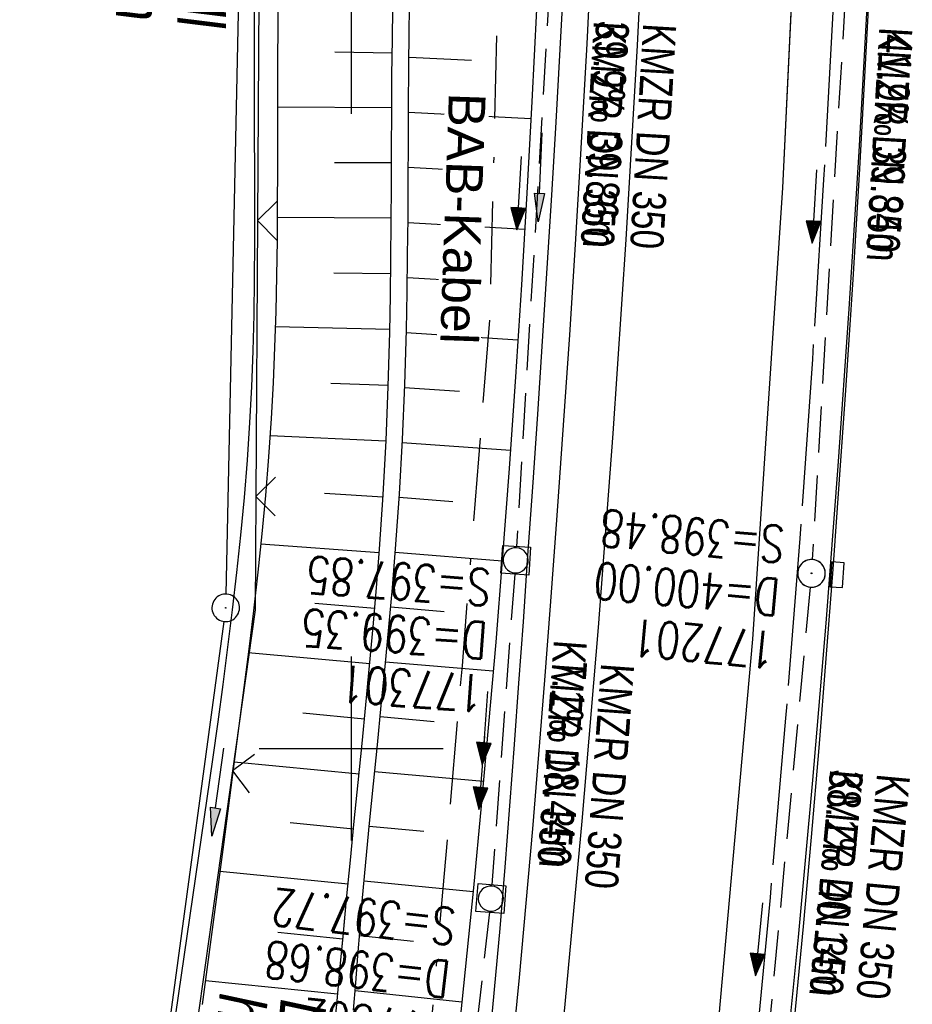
# Model space of a CAD drawing. Extents: x 508886 to 509272, y 449452 to 450225.
# Tile 4 of 45: x 509082 to 509130, y 449486 to 449540. Entities that reach past the tile are written whole.
import ezdxf

# ---------------------------------------------------------------- set-up
doc = ezdxf.new("R2010")
doc.units = 0
doc.header["$LTSCALE"] = 10
doc.header["$MEASUREMENT"] = 0
for name, pattern in [('ACAD_ISO16W100', [73, 15, -6.5, 15, -6.5, 15, -7, 1, -7]), ('ACHSE', [5.5, 4, -0.5, 0.5, -0.5]), ('AUSGEZOGEN', [0]), ('LT00', [0]), ('STRICHLINIE2', [0.375, 0.25, -0.125])]:
    doc.linetypes.add(name, pattern=pattern)
doc.layers.get('0').update_dxf_attribs({"linetype": 'LT00'})
for name, color, linetype in [('--EK_FBR', 250, 'LT00'), ('--EK_Halt-Pfeil', 4, 'LT00'), ('--EK_Haltung', 7, 'STRICHLINIE2'), ('--EK_Haltung-Text', 140, 'LT00'), ('--EK_Schacht-Text', 5, 'LT00'), ('--EL_DFK_AB_L', 21, 'LT00'), ('--EL_DFK_AB_P', 7, 'LT00'), ('--EL_Halt-Pfeil', 4, 'LT00'), ('--EL_Haltung', 182, 'STRICHLINIE2'), ('--EL_Haltung-Text', 182, 'LT00'), ('-AX-093', 35, 'ACHSE'), ('BAB-KABEL', 220, 'ACAD_ISO16W100'), ('BAB-KABEL_TEXT', 221, 'Continuous'), ('DFK_AB_L', 21, 'LT00'), ('DFK_AB_P', 7, 'LT00'), ('DFK_NUTZUNG', 250, 'LT00'), ('LS-WAND_TEXT', 11, 'Continuous'), ('PFEIL', 140, 'AUSGEZOGEN'), ('V123_AFBR_BAB', 250, 'LT00'), ('V123_BOESCH', 250, 'LT00'), ('V123_BOSCHUNG', 250, 'LT00'), ('V123_GRABEN', 250, 'LT00'), ('V123_H_BORD', 8, 'LT00'), ('V123_KA_MULD', 182, 'LT00'), ('V123_KA_PRUF', 182, 'LT00'), ('V123_LD_MARK', 250, 'LT00'), ('V123_RASTER', 250, 'LT00'), ('V123_SINKK', 182, 'LT00'), ('V123_ZAUN', 40, 'LT00'), ('V124_AFBR_BAB', 250, 'LT00'), ('V124_BOESCH', 250, 'LT00'), ('V124_BOSCHUNG', 250, 'LT00'), ('V124_GRABEN', 250, 'LT00'), ('V124_H_BORD', 8, 'LT00'), ('V124_KA_MULD', 182, 'LT00'), ('V124_KA_PRUF', 182, 'LT00'), ('V124_LD_MARK', 250, 'LT00'), ('V124_RASTER', 250, 'LT00'), ('V124_SINKK', 182, 'LT00'), ('V124_ZAUN', 40, 'LT00')]:
    doc.layers.add(name, color=color, linetype=linetype)
doc.styles.add('Beschrift', font='ARIAL.TTF')
doc.styles.add('Haltungsbeschriftung', font='ARIAL.TTF', dxfattribs={"width": 0.75})
doc.styles.add('schachtbeschriftung', font='romans.shx', dxfattribs={"width": 0.75, "height": 2})

# ---------------------------------------------------------------- blocks, each defined once
blk = doc.blocks.new('Ackerland7')
at = {"layer": 'DFK_NUTZUNG', "color": 0, "linetype": 'ByBlock'}
for p, q in [((-4, 3.928), (-4, 3.67)), ((-3.95, 3.628), (-3.95, 3.97)), ((-3.9, 3.99), (-3.9, 3.607)), ((-3.85, 3.601), (-3.85, 3.997)), ((-3.8, 3.99), (-3.8, 3.607)), ((-3.75, 3.628), (-3.75, 3.97)), ((-3.7, 3.928), (-3.7, 3.67)), ((-3.65, 3.798), (-3.65, 3.8)), ((3.7, 3.929), (3.7, 3.671)), ((3.75, 3.629), (3.75, 3.971)), ((3.8, 3.992), (3.8, 3.608)), ((3.85, 3.602), (3.85, 3.998)), ((3.9, 3.992), (3.9, 3.608)), ((3.95, 3.629), (3.95, 3.971)), ((4, 3.929), (4, 3.671)), ((4.05, 3.799), (4.05, 3.801)), ((-7.85, 0.129), (-7.85, -0.129)), ((-7.8, -0.171), (-7.8, 0.171)), ((-7.75, 0.192), (-7.75, -0.192)), ((-7.7, -0.198), (-7.7, 0.198)), ((-7.65, 0.192), (-7.65, -0.192)), ((-7.6, -0.171), (-7.6, 0.171)), ((-7.55, 0.129), (-7.55, -0.129)), ((-7.5, -0.001), (-7.5, 0.001)), ((-0.15, 0.129), (-0.15, -0.129)), ((-0.1, -0.171), (-0.1, 0.171)), ((-0.05, 0.192), (-0.05, -0.192)), ((0, -0.198), (0, 0.198)), ((0.05, 0.192), (0.05, -0.192)), ((0.1, -0.171), (0.1, 0.171)), ((0.15, 0.129), (0.15, -0.129)), ((0.2, -0.001), (0.2, 0.001)), ((7.55, 0.129), (7.55, -0.129)), ((7.6, -0.171), (7.6, 0.171)), ((7.65, 0.192), (7.65, -0.192)), ((7.7, -0.198), (7.7, 0.198)), ((7.75, 0.192), (7.75, -0.192)), ((7.8, -0.171), (7.8, 0.171)), ((7.85, 0.129), (7.85, -0.129)), ((7.9, -0.001), (7.9, 0.001)), ((-4, -3.671), (-4, -3.929)), ((-3.95, -3.971), (-3.95, -3.629)), ((-3.9, -3.608), (-3.9, -3.992)), ((-3.85, -3.998), (-3.85, -3.602)), ((-3.8, -3.608), (-3.8, -3.992)), ((-3.75, -3.971), (-3.75, -3.629)), ((-3.7, -3.671), (-3.7, -3.929)), ((3.7, -3.671), (3.7, -3.929)), ((3.75, -3.971), (3.75, -3.629)), ((3.8, -3.608), (3.8, -3.992)), ((3.85, -3.998), (3.85, -3.602)), ((3.9, -3.608), (3.9, -3.992)), ((3.95, -3.971), (3.95, -3.629)), ((4, -3.671), (4, -3.929)), ((-3.65, -3.801), (-3.65, -3.799)), ((4.05, -3.801), (4.05, -3.799))]:
    blk.add_line(p, q, dxfattribs=at)
for points in [[(-3.65, 3.799), (-3.67, 3.886), (-3.725, 3.955), (-3.805, 3.994), (-3.894, 3.994), (-3.975, 3.955), (-4.03, 3.886), (-4.05, 3.799), (-4.03, 3.712), (-3.975, 3.642), (-3.894, 3.604), (-3.805, 3.604), (-3.725, 3.642), (-3.67, 3.712), (-3.65, 3.799)], [(4.05, 3.8), (4.03, 3.887), (3.975, 3.956), (3.894, 3.995), (3.805, 3.995), (3.725, 3.956), (3.67, 3.887), (3.65, 3.8), (3.67, 3.713), (3.725, 3.644), (3.805, 3.605), (3.894, 3.605), (3.975, 3.644), (4.03, 3.713), (4.05, 3.8)], [(-7.5, 0), (-7.52, 0.087), (-7.575, 0.156), (-7.655, 0.195), (-7.744, 0.195), (-7.825, 0.156), (-7.88, 0.087), (-7.9, 0)], [(0.2, 0), (0.18, 0.087), (0.125, 0.156), (0.045, 0.195), (-0.044, 0.195), (-0.125, 0.156), (-0.18, 0.087), (-0.2, 0)], [(-0.2, 0), (-0.18, -0.087), (-0.125, -0.156), (-0.044, -0.195), (0.045, -0.195), (0.125, -0.156), (0.18, -0.087), (0.2, 0)], [(7.9, 0), (7.88, 0.087), (7.825, 0.156), (7.744, 0.195), (7.655, 0.195), (7.575, 0.156), (7.52, 0.087), (7.5, 0)], [(7.5, 0), (7.52, -0.087), (7.575, -0.156), (7.655, -0.195), (7.744, -0.195), (7.825, -0.156), (7.88, -0.087), (7.9, 0)], [(-7.9, 0), (-7.88, -0.087), (-7.825, -0.156), (-7.744, -0.195), (-7.655, -0.195), (-7.575, -0.156), (-7.52, -0.087), (-7.5, 0)], [(-3.65, -3.8), (-3.67, -3.713), (-3.725, -3.644), (-3.805, -3.605), (-3.894, -3.605), (-3.975, -3.644), (-4.03, -3.713), (-4.05, -3.8), (-4.03, -3.887), (-3.975, -3.956), (-3.894, -3.995), (-3.805, -3.995), (-3.725, -3.956), (-3.67, -3.887), (-3.65, -3.8)], [(4.05, -3.8), (4.03, -3.713), (3.975, -3.644), (3.894, -3.605), (3.805, -3.605), (3.725, -3.644), (3.67, -3.713), (3.65, -3.8), (3.67, -3.887), (3.725, -3.956), (3.805, -3.995), (3.894, -3.995), (3.975, -3.956), (4.03, -3.887), (4.05, -3.8)]]:
    blk.add_lwpolyline(points, dxfattribs=at)
blk = doc.blocks.new('SYMB0003')
at = {"color": 0, "linetype": 'ByBlock'}
for p, q in [((-0.015712, 0), (0.010166, 0.012015)), ((0, -0.021257), (-0.015712, 0)), ((0.010166, 0.012015), (0, -0.021257))]:
    blk.add_line(p, q, dxfattribs=at)
for points in [[(-0.031395, 0.499013), (-0.093691, 0.491144), (-0.154509, 0.475528), (-0.21289, 0.452414), (-0.267913, 0.422164), (-0.318712, 0.385257), (-0.364484, 0.342274), (-0.404509, 0.293893), (-0.438154, 0.240877), (-0.464888, 0.184062), (-0.484292, 0.124345), (-0.496058, 0.062667), (-0.5, 0)], [(0.5, 0), (0.496057, 0.062667), (0.484292, 0.124345), (0.464888, 0.184062), (0.438153, 0.240877), (0.404509, 0.293893), (0.364484, 0.342274), (0.318712, 0.385257), (0.267913, 0.422164), (0.21289, 0.452414), (0.154509, 0.475528), (0.093691, 0.491144), (0.031395, 0.499013), (-0.031395, 0.499013)], [(-0.5, 0), (-0.496058, -0.062667), (-0.484292, -0.124345), (-0.464888, -0.184062), (-0.438154, -0.240877), (-0.404509, -0.293893), (-0.364485, -0.342274), (-0.318712, -0.385257), (-0.267914, -0.422164), (-0.21289, -0.452414), (-0.154509, -0.475529), (-0.093691, -0.491144), (-0.031395, -0.499014), (0.031395, -0.499014)], [(0.031395, -0.499014), (0.093691, -0.491144), (0.154509, -0.475529), (0.21289, -0.452414), (0.267914, -0.422164), (0.318712, -0.385257), (0.364485, -0.342274), (0.404509, -0.293893), (0.438154, -0.240877), (0.464889, -0.184062), (0.484292, -0.124345), (0.496058, -0.062667), (0.5, 0)]]:
    blk.add_lwpolyline(points, dxfattribs=at)
blk = doc.blocks.new('Pfreil3')
at = {"layer": 'PFEIL'}
blk.add_hatch(color=256, dxfattribs=at).paths.add_polyline_path([(-1.549, 0.273), (-1.549, -0.273), (0, 0)])
for p, q in [((-1.549, 0), (-4.831, 0)), ((-1.549, -0.273), (-1.549, 0.273)), ((-1.549, 0.273), (0, 0)), ((0, 0), (-1.549, -0.273))]:
    blk.add_line(p, q, dxfattribs=at)
blk = doc.blocks.new('SYMB1210')
at = {"color": 0, "linetype": 'ByBlock'}
blk.add_line((0.018815, -0.179014), (0.055623, -0.17119), dxfattribs=at)
for points in [[(-0.2, -0.2), (-0.2, 0.2), (0.2, 0.2), (0.2, -0.2), (-0.2, -0.2)], [(0.018815, 0.179014), (-0.018815, 0.179014), (-0.055623, 0.17119), (-0.09, 0.155885), (-0.120444, 0.133766), (-0.145623, 0.105801), (-0.164438, 0.073213), (-0.176067, 0.037424), (-0.18, 0)], [(0.18, 0), (0.176067, 0.037424), (0.164438, 0.073213), (0.145623, 0.105801), (0.120444, 0.133766), (0.09, 0.155885), (0.055623, 0.17119), (0.018815, 0.179014)], [(-0.18, 0), (-0.176067, -0.037424), (-0.164438, -0.073213), (-0.145623, -0.105801), (-0.120444, -0.133766), (-0.09, -0.155885), (-0.055623, -0.17119), (-0.018815, -0.179014), (0.018815, -0.179014)], [(0.055623, -0.17119), (0.09, -0.155885), (0.120444, -0.133766), (0.145623, -0.105801), (0.164438, -0.073213), (0.176067, -0.037424), (0.18, 0)]]:
    blk.add_lwpolyline(points, dxfattribs=at)
blk = doc.blocks.new('SYMB0652')
at = {"color": 0, "linetype": 'ByBlock'}
blk.add_lwpolyline([(-0.15, -0.075), (0.15, -0.075), (0.15, 0.075), (-0.15, 0.075), (-0.15, -0.075)], dxfattribs=at)
blk = doc.blocks.new('SYMB0024')
at = {"color": 0, "linetype": 'ByBlock'}
for p, q in [((-0.5, 0.5), (0, 0)), ((0, 0), (0.5, 0.5))]:
    blk.add_line(p, q, dxfattribs=at)
blk = doc.blocks.new('SYMB0070')
at = {"color": 0, "linetype": 'ByBlock'}
for p, q in [((-0.5, 0), (0.2, 0)), ((0.5, 0), (0.2, 0.1)), ((0.2, 0.1), (0.2, 0)), ((0.468, 0), (0.21, 0.086)), ((0.21, 0.086), (0.21, -0.086)), ((0.21, -0.086), (0.468, 0)), ((0.22, -0.072), (0.437, 0)), ((0.23, -0.058), (0.405, 0)), ((0.24, -0.045), (0.374, 0)), ((0.342, 0), (0.25, 0.031)), ((0.25, 0.031), (0.25, -0.031)), ((0.25, -0.031), (0.342, 0)), ((0.26, -0.017), (0.31, 0)), ((0.27, -0.003), (0.279, 0))]:
    blk.add_line(p, q, dxfattribs=at)
for points in [[(0.2, 0), (0.2, -0.1), (0.5, 0)], [(0.437, 0), (0.22, 0.072), (0.22, -0.072)], [(0.405, 0), (0.23, 0.058), (0.23, -0.058)], [(0.374, 0), (0.24, 0.045), (0.24, -0.045)], [(0.31, 0), (0.26, 0.017), (0.26, -0.017)], [(0.279, 0), (0.27, 0.003), (0.27, -0.003)]]:
    blk.add_lwpolyline(points, dxfattribs=at)

msp = doc.modelspace()

# ---------------------------------------------------------------- linework, layer by layer
at = {"layer": '--EK_FBR', "color": 2}
for points in [[(509082.45, 449960.868), (509088.103, 449936.685), (509093.293, 449912.492), (509098.344, 449887.962), (509102.89, 449864.013), (509106.91, 449839.792), (509110.407, 449816.144), (509113.712, 449790.867), (509116.545, 449766.681), (509119.045, 449742.141), (509121.086, 449717.762), (509122.756, 449692.878), (509123.989, 449668.149), (509124.946, 449644.151), (509125.57, 449619.51), (509125.696, 449603.907), (509125.376, 449579.561), (509124.586, 449554.535), (509123.442, 449530.48), (509121.803, 449505.95), (509119.585, 449481.008), (509118.409, 449470.655)], [(509122.617, 449471.243), (509122.737, 449472.292), (509123.385, 449478.299), (509123.999, 449484.31), (509124.575, 449490.324), (509125.013, 449495.18), (509125.427, 449500.037), (509125.819, 449504.897), (509126.191, 449509.758), (509126.544, 449514.621), (509126.879, 449519.485), (509127.271, 449525.499), (509127.637, 449531.514), (509127.975, 449537.531), (509128.285, 449543.549), (509128.565, 449549.569), (509128.948, 449559.236), (509129.251, 449568.905), (509129.472, 449578.577), (509129.555, 449583.565), (509129.617, 449588.552), (509129.66, 449593.541)], [(509124.073, 449543.75), (509123.442, 449530.48), (509121.803, 449505.95), (509119.585, 449481.008), (509118.409, 449470.655)], [(509122.617, 449471.243), (509122.737, 449472.292), (509123.385, 449478.299), (509123.999, 449484.31), (509124.575, 449490.324), (509125.013, 449495.18), (509125.427, 449500.037), (509125.819, 449504.897), (509126.191, 449509.758), (509126.544, 449514.621), (509126.879, 449519.485), (509127.271, 449525.499), (509127.637, 449531.514), (509127.975, 449537.531), (509128.2, 449541.893)]]:
    msp.add_lwpolyline(points, dxfattribs=at)
at = {"layer": '--EK_FBR'}
for points in [[(509113.291, 449548.602), (509113.097, 449544.309), (509112.796, 449538.311), (509112.465, 449532.315), (509112.171, 449527.401), (509111.857, 449522.489), (509111.525, 449517.578), (509111.176, 449512.668), (509110.812, 449507.759), (509110.501, 449503.715), (509110.178, 449499.672), (509109.843, 449495.629), (509109.492, 449491.589), (509109.123, 449487.549), (509108.736, 449483.512), (509108.325, 449479.444), (509107.894, 449475.377), (509107.445, 449471.313), (509107.19, 449469.088)], [(509113.097, 449544.309), (509112.796, 449538.311), (509112.465, 449532.315), (509112.171, 449527.402), (509111.857, 449522.489), (509111.525, 449517.578), (509111.176, 449512.668), (509110.812, 449507.759), (509110.501, 449503.715), (509110.178, 449499.671), (509109.843, 449495.629), (509109.492, 449491.589), (509109.123, 449487.549), (509108.736, 449483.512), (509108.325, 449479.444), (509107.894, 449475.377), (509107.445, 449471.313), (509107.19, 449469.088)]]:
    msp.add_lwpolyline(points, dxfattribs=at)
at = {"layer": '--EK_Haltung'}
for p, q in [((509111.239, 449549.276), (509108.983, 449510.984)), ((509127.29, 449548.545), (509125.057, 449510.273)), ((509108.884, 449509.488), (509107.645, 449492.592)), ((509124.943, 449508.778), (509121.435, 449471.077)), ((509107.507, 449491.099), (509105.013, 449468.784))]:
    msp.add_line(p, q, dxfattribs=at)
at = {"layer": '--EL_Haltung'}
for p, q in [((509111.239, 449549.276), (509108.983, 449510.984)), ((509127.29, 449548.545), (509125.057, 449510.273)), ((509108.884, 449509.488), (509107.645, 449492.592)), ((509124.943, 449508.778), (509121.435, 449471.077)), ((509107.507, 449491.099), (509105.013, 449468.784))]:
    msp.add_line(p, q, dxfattribs=at)
at = {"layer": '-AX-093', "ltscale": 0.2}
msp.add_lwpolyline([(509126.469, 449664.05), (509126.874, 449653.099), (509127.198, 449642.146), (509127.442, 449631.191), (509127.607, 449620.234), (509127.691, 449609.276), (509127.696, 449598.318), (509127.642, 449589.616), (509127.513, 449579.831), (509127.305, 449570.048), (509127.016, 449560.266), (509126.648, 449550.488), (509126.2, 449540.712), (509125.671, 449530.941), (509125.063, 449521.174), (509124.375, 449511.413), (509123.607, 449501.657), (509122.76, 449491.908), (509121.833, 449482.166), (509120.826, 449472.433), (509120.663, 449470.97)], dxfattribs=at)
at = {"layer": 'BAB-KABEL', "ltscale": 0.03, "flags": 128}
msp.add_lwpolyline([(508965.574, 450196.492), (508968.169, 450193.064), (508993.103, 450156.356), (508997.122, 450135.56), (509002.82, 450109.823), (509012.651, 450072.792), (509017.448, 450054.582), (509021.524, 450039.027), (509022.249, 450035.305), (509025.668, 450025.461), (509039.275, 449995.736), (509060.83, 449981.06), (509071.352, 449941.869), (509079.367, 449903.882), (509086.811, 449866.639), (509093.494, 449826.15), (509098.832, 449789.477), (509101.313, 449770.556), (509103.601, 449753.401), (509104.746, 449737.963), (509105.126, 449731.101), (509107.052, 449705.627), (509108.315, 449670.898), (509109.196, 449644.46), (509091.88, 449639.282), (509094.025, 449616.625), (509109.573, 449611.952), (509109.313, 449593.194), (509108.934, 449567.252), (509108.555, 449549.914), (509107.923, 449539.685), (509107.542, 449523.737), (509106.023, 449504.505), (509103.027, 449469.794), (509102.872, 449468.485)], dxfattribs=at)
at = {"layer": 'DFK_AB_L'}
for p, q in [((509093.197, 449508.4), (509095.335, 449607.8)), ((509093.079, 449506.905), (509087.557, 449466.346))]:
    msp.add_line(p, q, dxfattribs=at)
at = {"layer": 'V123_AFBR_BAB', "color": 0}
for points in [[(509082.45, 449960.868), (509088.103, 449936.685), (509093.293, 449912.492), (509098.344, 449887.962), (509102.89, 449864.013), (509106.91, 449839.792), (509110.407, 449816.144), (509113.712, 449790.867), (509116.545, 449766.681), (509119.045, 449742.141), (509121.086, 449717.762), (509122.756, 449692.878), (509123.989, 449668.149), (509124.946, 449644.151), (509125.57, 449619.51), (509125.696, 449603.907), (509125.376, 449579.561), (509124.586, 449554.535), (509123.442, 449530.48), (509121.803, 449505.95), (509119.585, 449481.008), (509118.409, 449470.655)], [(509122.617, 449471.243), (509122.737, 449472.292), (509123.385, 449478.299), (509123.999, 449484.31), (509124.575, 449490.324), (509125.013, 449495.18), (509125.427, 449500.037), (509125.819, 449504.897), (509126.191, 449509.758), (509126.544, 449514.621), (509126.879, 449519.485), (509127.271, 449525.499), (509127.637, 449531.514), (509127.975, 449537.531), (509128.285, 449543.549), (509128.565, 449549.569), (509128.948, 449559.236), (509129.251, 449568.905), (509129.472, 449578.577), (509129.555, 449583.565), (509129.617, 449588.552), (509129.66, 449593.541)]]:
    msp.add_lwpolyline(points, dxfattribs=at)
at = {"layer": 'V123_AFBR_BAB'}
msp.add_lwpolyline([(509113.097, 449544.309), (509112.796, 449538.311), (509112.465, 449532.315), (509112.171, 449527.402), (509111.857, 449522.489), (509111.525, 449517.578), (509111.176, 449512.668), (509110.812, 449507.759), (509110.501, 449503.715), (509110.178, 449499.671), (509109.843, 449495.629), (509109.492, 449491.589), (509109.123, 449487.549), (509108.736, 449483.512), (509108.325, 449479.444), (509107.894, 449475.377), (509107.445, 449471.313), (509107.19, 449469.088)], dxfattribs=at)
at = {"layer": 'V123_BOESCH'}
for points in [[(509100.131, 449485.779), (509100.247, 449487.258), (509100.362, 449488.736), (509100.479, 449490.215), (509100.601, 449491.693), (509100.791, 449493.824), (509100.993, 449495.954), (509101.205, 449498.083), (509101.42, 449500.212), (509101.636, 449502.34), (509101.847, 449504.469), (509102.05, 449506.599), (509102.24, 449508.73), (509102.412, 449510.862), (509102.617, 449513.832), (509102.782, 449516.805), (509102.908, 449519.78), (509102.998, 449522.757), (509103.04, 449524.79), (509103.068, 449526.824), (509103.088, 449528.858), (509103.101, 449530.892), (509103.111, 449532.926), (509103.121, 449534.96), (509103.136, 449536.993), (509103.158, 449539.027), (509103.194, 449541.299)], [(509099.047, 449484.441), (509099.229, 449486.285), (509099.404, 449488.13), (509099.577, 449489.975), (509099.752, 449491.819), (509099.958, 449493.933), (509100.168, 449496.046), (509100.381, 449498.159), (509100.592, 449500.273), (509100.8, 449502.386), (509101.001, 449504.5), (509101.192, 449506.615), (509101.37, 449508.731), (509101.533, 449510.848), (509101.73, 449513.792), (509101.891, 449516.739), (509102.015, 449519.687), (509102.101, 449522.636), (509102.139, 449524.629), (509102.162, 449526.622), (509102.176, 449528.615), (509102.184, 449530.608), (509102.191, 449532.601), (509102.199, 449534.594), (509102.215, 449536.587), (509102.24, 449538.58), (509102.271, 449540.233)]]:
    msp.add_lwpolyline(points, dxfattribs=at)
at = {"layer": 'V123_BOSCHUNG'}
for p, q in [((509102.229, 449537.805), (509099.116, 449537.849)), ((509106.532, 449537.401), (509103.142, 449537.575)), ((509102.201, 449534.828), (509095.996, 449534.871)), ((509109.767, 449534.231), (509103.119, 449534.573)), ((509102.188, 449531.839), (509099.09, 449531.85)), ((509106.354, 449531.403), (509103.104, 449531.581)), ((509102.177, 449528.828), (509095.98, 449528.871)), ((509109.433, 449528.218), (509103.085, 449528.588)), ((509102.154, 449525.806), (509099.049, 449525.85)), ((509106.152, 449525.404), (509103.052, 449525.595)), ((509102.104, 449522.773), (509095.876, 449522.928)), ((509109.063, 449522.207), (509102.994, 449522.604)), ((509102.016, 449519.741), (509098.89, 449519.852)), ((509105.883, 449519.409), (509102.902, 449519.614)), ((509101.89, 449516.711), (509095.593, 449517.001)), ((509108.656, 449516.199), (509102.773, 449516.626)), ((509101.722, 449513.671), (509098.543, 449513.862)), ((509105.521, 449513.419), (509102.605, 449513.642)), ((509101.517, 449510.634), (509095.083, 449511.109)), ((509108.208, 449510.194), (509102.396, 449510.66)), ((509101.277, 449507.61), (509098.019, 449507.884)), ((509105.058, 449507.437), (509102.148, 449507.681)), ((509101.01, 449504.599), (509094.406, 449505.201)), ((509107.718, 449504.204), (509101.869, 449504.694)), ((509100.723, 449501.601), (509097.376, 449501.918)), ((509104.515, 449501.461), (509101.573, 449501.719)), ((509100.425, 449498.605), (509093.641, 449499.27)), ((509107.187, 449498.206), (509101.272, 449498.745)), ((509100.126, 449495.62), (509096.688, 449495.957)), ((509103.942, 449495.489), (509100.976, 449495.77)), ((509099.83, 449492.634), (509092.858, 449493.318)), ((509106.619, 449492.211), (509100.698, 449492.794)), ((509099.547, 449489.648), (509096.006, 449489.995)), ((509103.385, 449489.515), (509100.447, 449489.815)), ((509099.264, 449486.649), (509092.073, 449487.378)), ((509106.019, 449486.219), (509100.214, 449486.834))]:
    msp.add_line(p, q, dxfattribs=at)
at = {"layer": 'V123_GRABEN'}
for points in [[(509111.548, 449541.997), (509111.343, 449538.025), (509111.121, 449534.054), (509110.885, 449530.083), (509110.637, 449526.113), (509110.38, 449522.143), (509110.115, 449518.173), (509109.844, 449514.204), (509109.569, 449510.235), (509109.336, 449506.898), (509109.1, 449503.562), (509108.858, 449500.227), (509108.607, 449496.892), (509108.344, 449493.559), (509108.068, 449490.226), (509107.776, 449486.896), (509107.464, 449483.567), (509107.16, 449480.519), (509106.841, 449477.473), (509106.509, 449474.428), (509106.165, 449471.384), (509105.879, 449468.905)], [(509096.022, 449541.307), (509096.001, 449537.34), (509095.997, 449535.399), (509095.995, 449533.458), (509095.992, 449531.517), (509095.984, 449529.576), (509095.969, 449527.636), (509095.941, 449525.696), (509095.9, 449523.757), (509095.84, 449521.82), (509095.76, 449519.884), (509095.655, 449517.949), (509095.511, 449515.854), (509095.338, 449513.762), (509095.141, 449511.671), (509094.921, 449509.581), (509094.683, 449507.492), (509094.432, 449505.405), (509094.169, 449503.318), (509093.899, 449501.232), (509093.625, 449499.146), (509093.053, 449494.792), (509092.478, 449490.439), (509091.901, 449486.088)], [(509094.726, 449540.564), (509094.718, 449537.291), (509094.723, 449535.332), (509094.732, 449533.373), (509094.742, 449531.413), (509094.748, 449529.455), (509094.746, 449527.496), (509094.732, 449525.538), (509094.703, 449523.582), (509094.654, 449521.626), (509094.582, 449519.672), (509094.482, 449517.72), (509094.345, 449515.681), (509094.178, 449513.643), (509093.983, 449511.608), (509093.766, 449509.573), (509093.53, 449507.54), (509093.279, 449505.508), (509093.016, 449503.476), (509092.745, 449501.445), (509092.471, 449499.414), (509087.659, 449466.36)], [(509110.067, 449540.178), (509109.817, 449535.184), (509109.546, 449530.192), (509109.252, 449525.201), (509108.933, 449520.212), (509108.587, 449515.224), (509108.212, 449510.239), (509107.852, 449505.785), (509107.469, 449501.334), (509107.065, 449496.883), (509106.641, 449492.435), (509106.199, 449487.989), (509105.741, 449483.544), (509105.223, 449478.689), (509104.689, 449473.837), (509104.14, 449468.985), (509104.102, 449468.657)]]:
    msp.add_lwpolyline(points, dxfattribs=at)
at = {"layer": 'V123_H_BORD'}
msp.add_lwpolyline([(509122.38, 449471.209), (509122.55, 449472.705), (509123.454, 449481.224), (509124.299, 449489.748), (509125.084, 449498.278), (509125.806, 449506.813), (509126.467, 449515.353), (509127.065, 449523.896), (509127.598, 449532.444), (509128.067, 449540.995), (509128.471, 449549.549), (509128.749, 449556.464), (509128.985, 449563.38), (509129.179, 449570.298), (509129.334, 449577.216), (509129.45, 449584.136), (509129.527, 449591.056)], dxfattribs=at)
at = {"layer": 'V123_LD_MARK'}
msp.add_lwpolyline([(509109.895, 449469.466), (509110.507, 449475.006), (509111.578, 449485.522), (509112.557, 449496.048), (509113.445, 449506.581), (509114.242, 449517.122), (509114.948, 449527.669), (509115.562, 449538.221), (509116.085, 449548.777), (509116.516, 449559.337), (509116.857, 449569.9), (509117.106, 449580.465), (509117.241, 449589.047), (509117.317, 449597.629), (509117.335, 449606.211), (509117.296, 449614.793), (509117.201, 449623.375), (509117.05, 449631.956), (509116.846, 449640.537), (509116.588, 449649.116), (509116.278, 449657.694), (509115.917, 449666.27)], dxfattribs=at)
at = {"layer": 'V123_RASTER'}
for p, q in [((509099.999, 449505), (509099.999, 449495)), ((509094.999, 449500), (509104.999, 449500))]:
    msp.add_line(p, q, dxfattribs=at)
at = {"layer": 'V123_ZAUN'}
for p, q in [((509094.999, 449543.702), (509094.911, 449528.702)), ((509094.911, 449528.702), (509094.823, 449513.702)), ((509093.555, 449498.789), (509091.463, 449483.935))]:
    msp.add_line(p, q, dxfattribs=at)
msp.add_lwpolyline([(509094.823, 449513.702), (509094.787, 449507.536), (509093.555, 449498.789)], dxfattribs=at)
at = {"layer": 'V124_AFBR_BAB'}
msp.add_lwpolyline([(509113.291, 449548.602), (509113.097, 449544.309), (509112.796, 449538.311), (509112.465, 449532.315), (509112.171, 449527.401), (509111.857, 449522.489), (509111.525, 449517.578), (509111.176, 449512.668), (509110.812, 449507.759), (509110.501, 449503.715), (509110.178, 449499.672), (509109.843, 449495.629), (509109.492, 449491.589), (509109.123, 449487.549), (509108.736, 449483.512), (509108.325, 449479.444), (509107.894, 449475.377), (509107.445, 449471.313), (509107.19, 449469.088)], dxfattribs=at)
at = {"layer": 'V124_AFBR_BAB', "color": 0}
for points in [[(509124.073, 449543.75), (509123.442, 449530.48), (509121.803, 449505.95), (509119.585, 449481.008), (509118.409, 449470.655)], [(509122.617, 449471.243), (509122.737, 449472.292), (509123.385, 449478.299), (509123.999, 449484.31), (509124.575, 449490.324), (509125.013, 449495.18), (509125.427, 449500.037), (509125.819, 449504.897), (509126.191, 449509.758), (509126.544, 449514.621), (509126.879, 449519.485), (509127.271, 449525.499), (509127.637, 449531.514), (509127.975, 449537.531), (509128.2, 449541.893)]]:
    msp.add_lwpolyline(points, dxfattribs=at)
at = {"layer": 'V124_BOESCH'}
for points in [[(509100.131, 449485.779), (509100.247, 449487.258), (509100.362, 449488.736), (509100.479, 449490.215), (509100.601, 449491.693), (509100.791, 449493.824), (509100.993, 449495.954), (509101.205, 449498.083), (509101.42, 449500.211), (509101.636, 449502.34), (509101.847, 449504.469), (509102.05, 449506.599), (509102.24, 449508.73), (509102.412, 449510.862), (509102.617, 449513.832), (509102.782, 449516.805), (509102.908, 449519.781), (509102.998, 449522.757), (509103.04, 449524.79), (509103.068, 449526.824), (509103.088, 449528.858), (509103.101, 449530.892), (509103.111, 449532.926), (509103.121, 449534.96), (509103.136, 449536.993), (509103.158, 449539.027), (509103.194, 449541.3)], [(509099.047, 449484.441), (509099.229, 449486.285), (509099.404, 449488.129), (509099.577, 449489.974), (509099.752, 449491.819), (509099.958, 449493.933), (509100.168, 449496.046), (509100.381, 449498.16), (509100.592, 449500.273), (509100.8, 449502.386), (509101.001, 449504.5), (509101.192, 449506.615), (509101.37, 449508.731), (509101.533, 449510.848), (509101.73, 449513.792), (509101.891, 449516.739), (509102.015, 449519.687), (509102.101, 449522.636), (509102.139, 449524.629), (509102.162, 449526.622), (509102.176, 449528.615), (509102.184, 449530.608), (509102.191, 449532.601), (509102.199, 449534.594), (509102.215, 449536.587), (509102.24, 449538.58), (509102.271, 449540.233)]]:
    msp.add_lwpolyline(points, dxfattribs=at)
at = {"layer": 'V124_BOSCHUNG'}
for p, q in [((509102.229, 449537.805), (509099.116, 449537.849)), ((509106.532, 449537.401), (509103.142, 449537.575)), ((509102.201, 449534.828), (509095.996, 449534.871)), ((509109.767, 449534.231), (509103.119, 449534.573)), ((509102.188, 449531.839), (509099.09, 449531.85)), ((509106.354, 449531.403), (509103.104, 449531.581)), ((509102.177, 449528.828), (509095.98, 449528.871)), ((509109.433, 449528.218), (509103.085, 449528.588)), ((509102.154, 449525.806), (509099.049, 449525.85)), ((509106.152, 449525.404), (509103.052, 449525.595)), ((509102.104, 449522.773), (509095.876, 449522.928)), ((509109.063, 449522.207), (509102.994, 449522.604)), ((509102.016, 449519.742), (509098.89, 449519.852)), ((509105.883, 449519.408), (509102.902, 449519.614)), ((509101.89, 449516.711), (509095.593, 449517.001)), ((509108.656, 449516.199), (509102.773, 449516.626)), ((509101.722, 449513.671), (509098.543, 449513.862)), ((509105.521, 449513.419), (509102.605, 449513.642)), ((509101.517, 449510.634), (509095.083, 449511.109)), ((509108.208, 449510.194), (509102.396, 449510.66)), ((509101.277, 449507.61), (509098.019, 449507.884)), ((509105.058, 449507.437), (509102.148, 449507.681)), ((509101.01, 449504.599), (509094.406, 449505.201)), ((509107.718, 449504.204), (509101.869, 449504.694)), ((509100.723, 449501.601), (509097.376, 449501.918)), ((509104.515, 449501.461), (509101.573, 449501.719)), ((509100.426, 449498.605), (509093.641, 449499.27)), ((509107.187, 449498.206), (509101.272, 449498.745)), ((509100.126, 449495.62), (509096.688, 449495.957)), ((509103.942, 449495.489), (509100.976, 449495.77)), ((509099.83, 449492.634), (509092.858, 449493.318)), ((509106.619, 449492.211), (509100.698, 449492.794)), ((509099.547, 449489.648), (509096.006, 449489.995)), ((509103.385, 449489.515), (509100.447, 449489.815)), ((509099.264, 449486.649), (509092.073, 449487.378)), ((509106.019, 449486.219), (509100.214, 449486.834))]:
    msp.add_line(p, q, dxfattribs=at)
at = {"layer": 'V124_GRABEN'}
for points in [[(509110.496, 449549.86), (509110.297, 449545.173), (509110.067, 449540.178), (509109.817, 449535.184), (509109.546, 449530.192), (509109.252, 449525.201), (509108.933, 449520.212), (509108.587, 449515.224), (509108.212, 449510.239), (509107.852, 449505.785), (509107.469, 449501.334), (509107.065, 449496.883), (509106.641, 449492.435), (509106.199, 449487.989), (509105.741, 449483.544), (509105.223, 449478.689), (509104.689, 449473.837), (509104.14, 449468.985), (509104.102, 449468.657)], [(509111.873, 449549.24), (509111.735, 449545.97), (509111.548, 449541.997), (509111.343, 449538.025), (509111.121, 449534.054), (509110.885, 449530.083), (509110.637, 449526.113), (509110.38, 449522.143), (509110.115, 449518.173), (509109.844, 449514.204), (509109.569, 449510.235), (509109.336, 449506.899), (509109.1, 449503.562), (509108.858, 449500.227), (509108.607, 449496.892), (509108.344, 449493.559), (509108.068, 449490.226), (509107.776, 449486.896), (509107.464, 449483.567), (509107.16, 449480.519), (509106.841, 449477.473), (509106.509, 449474.428), (509106.165, 449471.384), (509105.879, 449468.905)], [(509096.022, 449541.307), (509096, 449537.34), (509095.997, 449535.399), (509095.995, 449533.458), (509095.992, 449531.517), (509095.984, 449529.576), (509095.969, 449527.636), (509095.941, 449525.696), (509095.9, 449523.757), (509095.84, 449521.82), (509095.76, 449519.884), (509095.655, 449517.949), (509095.511, 449515.854), (509095.338, 449513.762), (509095.141, 449511.671), (509094.921, 449509.581), (509094.683, 449507.492), (509094.432, 449505.405), (509094.169, 449503.318), (509093.899, 449501.232), (509093.625, 449499.146), (509093.053, 449494.792), (509092.478, 449490.439), (509091.901, 449486.088)], [(509094.726, 449540.564), (509094.718, 449537.291), (509094.723, 449535.332), (509094.732, 449533.373), (509094.742, 449531.413), (509094.748, 449529.454), (509094.746, 449527.496), (509094.732, 449525.538), (509094.703, 449523.582), (509094.654, 449521.626), (509094.582, 449519.672), (509094.482, 449517.72), (509094.345, 449515.681), (509094.178, 449513.643), (509093.983, 449511.608), (509093.766, 449509.573), (509093.53, 449507.54), (509093.279, 449505.508), (509093.016, 449503.476), (509092.745, 449501.445), (509092.471, 449499.414), (509087.659, 449466.36)]]:
    msp.add_lwpolyline(points, dxfattribs=at)
at = {"layer": 'V124_H_BORD'}
msp.add_lwpolyline([(509122.38, 449471.209), (509122.55, 449472.705), (509123.454, 449481.224), (509124.299, 449489.748), (509125.084, 449498.278), (509125.806, 449506.813), (509126.467, 449515.353), (509127.065, 449523.896), (509127.598, 449532.444), (509128.067, 449540.995), (509128.112, 449541.932)], dxfattribs=at)
at = {"layer": 'V124_LD_MARK'}
msp.add_lwpolyline([(509109.895, 449469.466), (509110.507, 449475.006), (509111.578, 449485.522), (509112.557, 449496.048), (509113.445, 449506.581), (509114.242, 449517.122), (509114.948, 449527.669), (509115.562, 449538.221), (509116.015, 449547.376)], dxfattribs=at)
at = {"layer": 'V124_RASTER'}
for p, q in [((509099.998, 449554.583), (509099.998, 449534.508)), ((509099.998, 449505), (509099.998, 449495)), ((509094.996, 449500), (509104.996, 449500)), ((509094.996, 449500), (509104.996, 449500))]:
    msp.add_line(p, q, dxfattribs=at)
at = {"layer": 'V124_ZAUN'}
for p, q in [((509094.999, 449543.702), (509094.911, 449528.702)), ((509094.911, 449528.702), (509094.823, 449513.702)), ((509093.555, 449498.789), (509091.463, 449483.935))]:
    msp.add_line(p, q, dxfattribs=at)
msp.add_lwpolyline([(509094.823, 449513.702), (509094.787, 449507.536), (509093.555, 449498.789)], dxfattribs=at)

# ---------------------------------------------------------------- block references
at = {"layer": '--EK_Halt-Pfeil', "yscale": 4, "zscale": 4}
for p, xscale, rotation in [((509109.112, 449530.189), 4.00000000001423, 266.6299700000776), ((509125.175, 449529.467), 4.000000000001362, 266.6614199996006), ((509107.09, 449498.681), 3.999999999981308, 265.8043800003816), ((509122.157, 449489.632), 3.999999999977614, 264.6817600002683)]:
    msp.add_blockref('SYMB0070', p, dxfattribs=dict(at, xscale=xscale, rotation=rotation))
at = {"layer": '--EL_DFK_AB_P', "xscale": 1.500000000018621, "yscale": 1.5, "zscale": 1.5, "rotation": 264.7377099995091}
msp.add_blockref('SYMB0003', (509093.181, 449507.651), dxfattribs=at)
at = {"layer": '--EL_Halt-Pfeil', "yscale": 4, "zscale": 4}
for p, xscale, rotation in [((509109.112, 449530.189), 4.00000000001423, 266.6299700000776), ((509125.175, 449529.467), 4.000000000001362, 266.6614199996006), ((509107.267, 449501.112), 3.999999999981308, 265.8043800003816), ((509122.157, 449489.632), 3.999999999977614, 264.6817600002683)]:
    msp.add_blockref('SYMB0070', p, dxfattribs=dict(at, xscale=xscale, rotation=rotation))
at = {"layer": 'DFK_AB_P', "xscale": 1.500000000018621, "yscale": 1.5, "zscale": 1.5, "rotation": 264.7377099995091}
msp.add_blockref('SYMB0003', (509093.181, 449507.651), dxfattribs=at)
at = {"layer": 'DFK_NUTZUNG', "rotation": 264.7376999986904}
msp.add_blockref('Ackerland7', (509078.637, 449479.49), dxfattribs=at)
at = {"layer": 'PFEIL'}
for p, rotation in [((509110.161, 449528.641), 267.4539605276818), ((509092.418, 449495.236), 262.0529401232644)]:
    msp.add_blockref('Pfreil3', p, dxfattribs=dict(at, rotation=rotation))
at = {"layer": 'V123_KA_MULD', "zscale": 3.8}
for p, xscale, yscale, rotation in [((509108.939, 449510.237), 3.799999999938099, 3.799999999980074, 86.09379547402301), ((509107.59, 449491.846), 3.800000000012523, 3.800000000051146, 85.50022207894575)]:
    msp.add_blockref('SYMB1210', p, dxfattribs=dict(at, xscale=xscale, yscale=yscale, rotation=rotation))
at = {"layer": 'V123_KA_PRUF', "xscale": 1.5, "yscale": 1.5, "zscale": 1.5, "rotation": 277.95061}
msp.add_blockref('SYMB0003', (509125.013, 449509.525), dxfattribs=at)
at = {"layer": 'V123_SINKK', "xscale": 4.500000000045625, "yscale": 4.50000000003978, "zscale": 4.5, "rotation": 86.05636297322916}
msp.add_blockref('SYMB0652', (509126.404, 449509.45), dxfattribs=at)
at = {"layer": 'V123_ZAUN', "yscale": 2.099999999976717, "zscale": 2.1}
for p, xscale, rotation in [((509094.911, 449528.702), 2.100000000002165, 269.661749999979), ((509094.823, 449513.702), 2.100000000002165, 269.661749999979), ((509093.555, 449498.789), 2.099999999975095, 261.9835900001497)]:
    msp.add_blockref('SYMB0024', p, dxfattribs=dict(at, xscale=xscale, rotation=rotation))
at = {"layer": 'V124_KA_MULD', "zscale": 3.8}
for p, xscale, yscale, rotation in [((509108.939, 449510.237), 3.800000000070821, 3.799999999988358, 86.09418221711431), ((509107.59, 449491.846), 3.799999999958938, 3.800000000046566, 85.50015143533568)]:
    msp.add_blockref('SYMB1210', p, dxfattribs=dict(at, xscale=xscale, yscale=yscale, rotation=rotation))
at = {"layer": 'V124_KA_PRUF', "xscale": 1.50000000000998, "yscale": 1.5, "zscale": 1.5, "rotation": 245.7719999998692}
msp.add_blockref('SYMB0003', (509125.013, 449509.525), dxfattribs=at)
at = {"layer": 'V124_SINKK', "xscale": 4.500000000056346, "yscale": 4.5, "zscale": 4.5, "rotation": 85.8503378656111}
msp.add_blockref('SYMB0652', (509126.404, 449509.45), dxfattribs=at)
at = {"layer": 'V124_ZAUN', "yscale": 2.099999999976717, "zscale": 2.1}
for p, xscale, rotation in [((509094.911, 449528.702), 2.09999999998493, 269.661709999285), ((509094.823, 449513.702), 2.09999999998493, 269.661709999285), ((509093.555, 449498.789), 2.100000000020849, 261.9825500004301)]:
    msp.add_blockref('SYMB0024', p, dxfattribs=dict(at, xscale=xscale, rotation=rotation))

# ---------------------------------------------------------------- texts
at = {"layer": '--EK_Haltung-Text', "style": 'Haltungsbeschriftung', "width": 0.75}
for s, rotation, p in [('39.9‰ 39.86m', -93.37, (509113.318, 449539.603)), ('KMZR DN 350', -93.37, (509115.874, 449539.454)), ('41.9‰ 39.84m', -93.3386, (509128.729, 449538.875)), ('7.1‰ 18.44m', -94.1956, (509111.031, 449504.861)), ('KMZR DN 350', -94.1956, (509113.584, 449504.675)), ('38.1‰ 40.14m', -95.3182, (509126.034, 449498.913)), ('KMZR DN 350', -95.3182, (509128.583, 449498.675))]:
    msp.add_text(s, height=1.8, rotation=rotation, dxfattribs=at).set_placement(p)
at = {"layer": '--EK_Schacht-Text', "style": 'schachtbeschriftung', "width": 0.75}
for s, rotation, p in [('S=398.48', -185.3183, (509123.617, 449512.073)), ('S=397.85', -184.1956, (509107.65, 449509.727)), ('D=400.00', -185.3183, (509123.35, 449509.205)), ('D=399.35', -184.1956, (509107.439, 449506.856)), ('177201', -185.3183, (509123.083, 449506.336)), ('177301', -184.1956, (509107.228, 449503.985)), ('S=397.72', -186.3744, (509105.767, 449491.289))]:
    msp.add_text(s, height=2, rotation=rotation, dxfattribs=at).set_placement(p)
at = {"layer": '--EL_Haltung-Text', "style": 'Haltungsbeschriftung', "width": 0.75}
for rotation, p in [(-93.37, (509113.191, 449539.58)), (-93.3386, (509128.702, 449539.245)), (-94.1956, (509111.015, 449505.938)), (-95.3182, (509126.034, 449498.913))]:
    msp.add_text('KMZR DN 350', height=1.8, rotation=rotation, dxfattribs=at).set_placement(p)

# ---------------------------------------------------------------- next in the draw order: texts
at = {"layer": 'BAB-KABEL_TEXT', "insert": (509105.047, 449528.852), "char_height": 2, "attachment_point": 8, "rotation": 268.0231, "style": 'Beschrift', "bg_fill": 3, "box_fill_scale": 1.1, "bg_fill_color": 256, "bg_fill_transparency": 3934117}
msp.add_mtext('BAB-Kabel', dxfattribs=at)
at = {"layer": 'LS-WAND_TEXT', "char_height": 2.5, "attachment_point": 7, "line_spacing_factor": 0.8, "style": 'Beschrift', "bg_fill": 3, "box_fill_scale": 1, "bg_fill_color": 256, "bg_fill_transparency": 7190816}
for s, insert, rotation in [('{\\Q7;\\W0.8;LS-Wall\\Ph=4.2m}', (509087.233, 449549.075), 269.9506), ('{\\Q7;\\W0.8;LS-Wall\\Ph=3.3m}', (509092.831, 449486.865), 264.9506)]:
    msp.add_mtext(s, dxfattribs=dict(at, insert=insert, rotation=rotation))

# ---------------------------------------------------------------- next in the draw order: linework, layer by layer
at = {"layer": '--EL_DFK_AB_L'}
for p, q in [((509093.197, 449508.4), (509095.335, 449607.8)), ((509093.079, 449506.905), (509087.557, 449466.346))]:
    msp.add_line(p, q, dxfattribs=at)

# ---------------------------------------------------------------- next in the draw order: texts
at = {"layer": '--EK_Schacht-Text', "style": 'schachtbeschriftung', "width": 0.75}
for s, p in [('D=398.68', (509105.447, 449488.427)), ('177302', (509105.128, 449485.566))]:
    msp.add_text(s, height=2, rotation=-186.3744, dxfattribs=at).set_placement(p)

doc.saveas('drawing.dxf')
